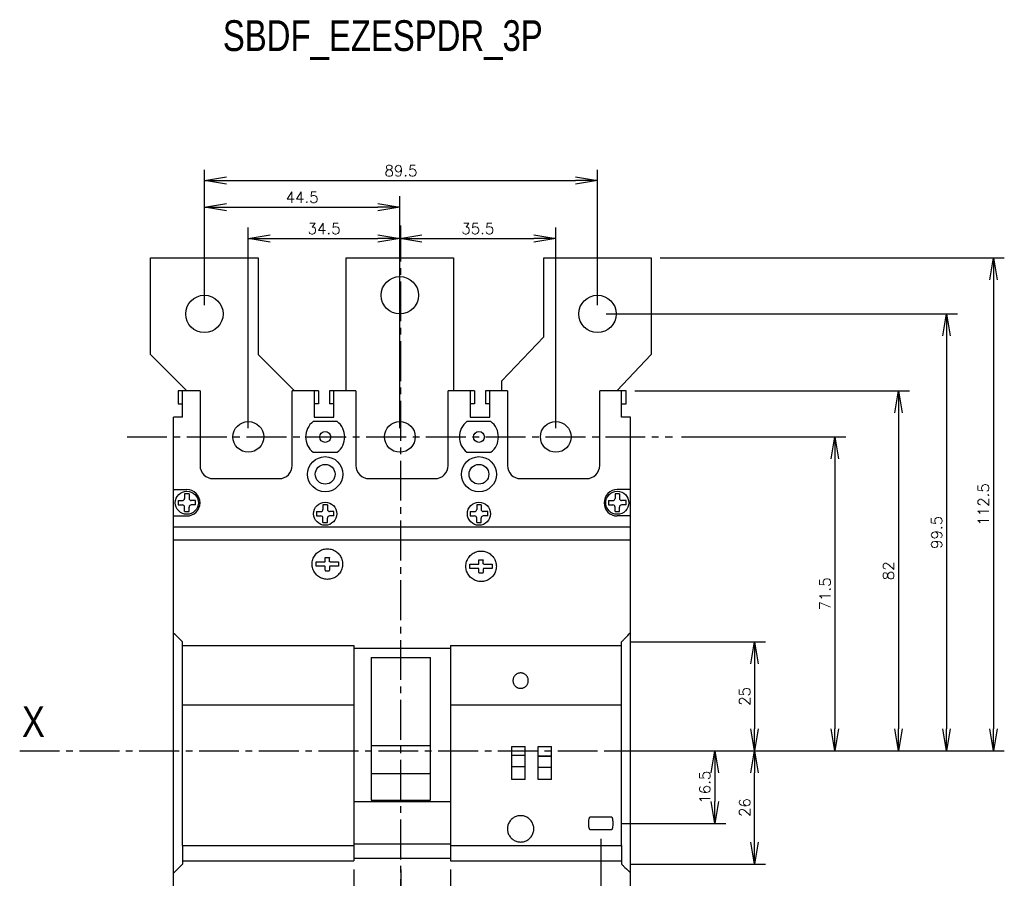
# Model space of a CAD drawing. Extents: x -741 to 1164, y -3289 to 616.
# Tile 14 of 65: x -546 to -322, y -2641 to -2446. Entities that reach past the tile are written whole.
import ezdxf

# ---------------------------------------------------------------- set-up
doc = ezdxf.new("R2010")
doc.units = 0
doc.header["$LTSCALE"] = 1.21
doc.header["$MEASUREMENT"] = 0
doc.linetypes.add('AXES2', pattern=[1.125, 0.75, -0.125, 0.125, -0.125])
doc.layers.get('0').update_dxf_attribs({"linetype": 'CONTINUOUS'})
doc.layers.get('Defpoints').update_dxf_attribs({"linetype": 'CONTINUOUS'})
doc.layers.add('AXE', color=80, linetype='AXES2')
doc.layers.add('COTATION1', color=50, linetype='CONTINUOUS')
doc.styles.add('ROMANS', font='romans.shx')
doc.styles.get("Standard").update_dxf_attribs({"font": 'txt', "width": 0.8})
doc.dimstyles.new('SC_DEFAUT', dxfattribs={"dimscale": 0, "dimtxt": 2.5, "dimasz": 5, "dimexe": 2.5, "dimexo": 2, "dimgap": 1, "dimtad": 1, "dimdec": 4, "dimzin": 12, "dimdsep": 46, "dimtxsty": 'ROMANS', "dimblk1": 'OPEN', "dimblk2": 'OPEN', "dimsah": 1, "dimcen": 0, "dimadec": 0, "dimazin": 0, "dimtfac": 1, "dimtdec": 4, "dimtofl": 0, "dimtmove": 0, "dimatfit": 3, "dimldrblk": 'OPEN', "dimfxl": 0, "dimtolj": 1, "dimtzin": 12, "dimarcsym": 0})

# ---------------------------------------------------------------- blocks, each defined once
blk = doc.blocks.new('_OPEN')
at = {"color": 0, "linetype": 'ByBlock'}
for p, q in [((-1, 0.167), (0, 0)), ((0, 0), (-1, -0.167)), ((0, 0), (-1, 0))]:
    blk.add_line(p, q, dxfattribs=at)
blk = doc.blocks.new('*D63')
at = {"layer": 'COTATION1', "color": 0, "lineweight": -2}
for p, q in [((-395.63, -2540.61), (-358.17, -2540.61)), ((-360.67, -2545.61), (-360.67, -2607.11)), ((-399.99, -2612.11), (-358.17, -2612.11))]:
    blk.add_line(p, q, dxfattribs=at)
at = {"layer": 'Defpoints', "color": 0}
for p in [(-397.63, -2540.61), (-401.99, -2612.11), (-360.67, -2612.11)]:
    blk.add_point(p, dxfattribs=at)
at = {"layer": 'COTATION1', "color": 0, "lineweight": -2, "xscale": 5, "yscale": 5, "zscale": 5}
for p, rotation in [((-360.67, -2540.61), 90), ((-360.67, -2612.11), 270)]:
    blk.add_blockref('_OPEN', p, dxfattribs=dict(at, rotation=rotation))
at = {"layer": 'COTATION1', "color": 0, "insert": (-362.92, -2576.36), "char_height": 2.5, "attachment_point": 5, "rotation": 90, "style": 'ROMANS'}
blk.add_mtext('\\A1;71.5', dxfattribs=at)
blk = doc.blocks.new('*D62')
at = {"layer": 'COTATION1', "color": 0, "lineweight": -2}
for p, q in [((-406.24, -2530.11), (-343.73, -2530.11)), ((-346.23, -2535.11), (-346.23, -2607.11)), ((-407.24, -2612.11), (-343.73, -2612.11))]:
    blk.add_line(p, q, dxfattribs=at)
at = {"layer": 'Defpoints', "color": 0}
for p in [(-408.24, -2530.11), (-409.24, -2612.11), (-346.23, -2612.11)]:
    blk.add_point(p, dxfattribs=at)
at = {"layer": 'COTATION1', "color": 0, "lineweight": -2, "xscale": 5, "yscale": 5, "zscale": 5}
for p, rotation in [((-346.23, -2530.11), 90), ((-346.23, -2612.11), 270)]:
    blk.add_blockref('_OPEN', p, dxfattribs=dict(at, rotation=rotation))
at = {"layer": 'COTATION1', "color": 0, "insert": (-348.48, -2571.11), "char_height": 2.5, "attachment_point": 5, "rotation": 90, "style": 'ROMANS'}
blk.add_mtext('\\A1;82', dxfattribs=at)
blk = doc.blocks.new('*D64')
at = {"layer": 'COTATION1', "color": 0, "lineweight": -2}
for p, q in [((-392.37, -2612.11), (-385.55, -2612.11)), ((-388.05, -2617.11), (-388.05, -2623.6)), ((-409.24, -2628.6), (-385.55, -2628.6))]:
    blk.add_line(p, q, dxfattribs=at)
at = {"layer": 'Defpoints', "color": 0}
for p in [(-394.37, -2612.11), (-411.24, -2628.6), (-388.05, -2628.6)]:
    blk.add_point(p, dxfattribs=at)
at = {"layer": 'COTATION1', "color": 0, "lineweight": -2, "xscale": 5, "yscale": 5, "zscale": 5}
for p, rotation in [((-388.05, -2612.11), 90), ((-388.05, -2628.6), 270)]:
    blk.add_blockref('_OPEN', p, dxfattribs=dict(at, rotation=rotation))
at = {"layer": 'COTATION1', "color": 0, "insert": (-390.3, -2620.36), "char_height": 2.5, "attachment_point": 5, "rotation": 90, "style": 'ROMANS'}
blk.add_mtext('\\A1;16.5', dxfattribs=at)
blk = doc.blocks.new('*D65')
at = {"layer": 'COTATION1', "color": 0, "lineweight": -2}
for p, q in [((-413.99, -2632.1), (-413.99, -2736.45)), ((-459.49, -2731.95), (-459.49, -2731.45)), ((-454.49, -2733.95), (-418.99, -2733.95))]:
    blk.add_line(p, q, dxfattribs=at)
at = {"layer": 'Defpoints', "color": 0}
for p in [(-413.99, -2630.1), (-459.49, -2733.95), (-413.99, -2733.95)]:
    blk.add_point(p, dxfattribs=at)
at = {"layer": 'COTATION1', "color": 0, "lineweight": -2, "xscale": 5, "yscale": 5, "zscale": 5, "rotation": 180}
blk.add_blockref('_OPEN', (-459.49, -2733.95), dxfattribs=at)
at = {"layer": 'COTATION1', "color": 0, "lineweight": -2, "xscale": 5, "yscale": 5, "zscale": 5}
blk.add_blockref('_OPEN', (-413.99, -2733.95), dxfattribs=at)
at = {"layer": 'COTATION1', "color": 0, "insert": (-436.74, -2731.7), "char_height": 2.5, "attachment_point": 5, "style": 'ROMANS'}
blk.add_mtext('\\A1;45.5', dxfattribs=at)
blk = doc.blocks.new('*D66')
at = {"layer": 'COTATION1', "color": 0, "lineweight": -2}
for p, q in [((-459.49, -2639.1), (-459.49, -2750.47)), ((-448.24, -2639.1), (-448.24, -2750.47)), ((-464.49, -2747.97), (-469.49, -2747.97)), ((-443.24, -2747.97), (-427.79, -2747.97))]:
    blk.add_line(p, q, dxfattribs=at)
at = {"layer": 'Defpoints', "color": 0}
for p in [(-459.49, -2637.1), (-448.24, -2637.1), (-448.24, -2747.97)]:
    blk.add_point(p, dxfattribs=at)
at = {"layer": 'COTATION1', "color": 0, "lineweight": -2, "xscale": 5, "yscale": 5, "zscale": 5}
blk.add_blockref('_OPEN', (-459.49, -2747.97), dxfattribs=at)
at = {"layer": 'COTATION1', "color": 0, "lineweight": -2, "xscale": 5, "yscale": 5, "zscale": 5, "rotation": 180}
blk.add_blockref('_OPEN', (-448.24, -2747.97), dxfattribs=at)
at = {"layer": 'COTATION1', "color": 0, "insert": (-432.42, -2745.72), "char_height": 2.5, "attachment_point": 5, "style": 'ROMANS'}
blk.add_mtext('\\A1;11.5', dxfattribs=at)
blk = doc.blocks.new('*D101')
at = {"layer": 'COTATION1', "color": 0, "lineweight": -2}
for p, q in [((-504.24, -2510.61), (-504.24, -2485.83)), ((-459.74, -2506.36), (-459.74, -2485.83)), ((-499.24, -2488.33), (-464.74, -2488.33))]:
    blk.add_line(p, q, dxfattribs=at)
at = {"layer": 'Defpoints', "color": 0}
for p in [(-459.74, -2488.33), (-459.74, -2508.36), (-504.24, -2512.61)]:
    blk.add_point(p, dxfattribs=at)
at = {"layer": 'COTATION1', "color": 0, "lineweight": -2, "xscale": 5, "yscale": 5, "zscale": 5, "rotation": 180}
blk.add_blockref('_OPEN', (-504.24, -2488.33), dxfattribs=at)
at = {"layer": 'COTATION1', "color": 0, "lineweight": -2, "xscale": 5, "yscale": 5, "zscale": 5}
blk.add_blockref('_OPEN', (-459.74, -2488.33), dxfattribs=at)
at = {"layer": 'COTATION1', "color": 0, "insert": (-481.99, -2486.08), "char_height": 2.5, "attachment_point": 5, "style": 'ROMANS'}
blk.add_mtext('\\A1;44.5', dxfattribs=at)
blk = doc.blocks.new('*D102')
at = {"layer": 'COTATION1', "color": 0, "lineweight": -2}
for p, q in [((-504.24, -2510.61), (-504.24, -2479.78)), ((-414.74, -2510.61), (-414.74, -2479.78)), ((-499.24, -2482.28), (-419.74, -2482.28))]:
    blk.add_line(p, q, dxfattribs=at)
at = {"layer": 'Defpoints', "color": 0}
for p in [(-414.74, -2482.28), (-504.24, -2512.61), (-414.74, -2512.61)]:
    blk.add_point(p, dxfattribs=at)
at = {"layer": 'COTATION1', "color": 0, "lineweight": -2, "xscale": 5, "yscale": 5, "zscale": 5, "rotation": 180}
blk.add_blockref('_OPEN', (-504.24, -2482.28), dxfattribs=at)
at = {"layer": 'COTATION1', "color": 0, "lineweight": -2, "xscale": 5, "yscale": 5, "zscale": 5}
blk.add_blockref('_OPEN', (-414.74, -2482.28), dxfattribs=at)
at = {"layer": 'COTATION1', "color": 0, "insert": (-459.49, -2480.03), "char_height": 2.5, "attachment_point": 5, "style": 'ROMANS'}
blk.add_mtext('\\A1;89.5', dxfattribs=at)
blk = doc.blocks.new('*D107')
at = {"layer": 'COTATION1', "color": 0, "lineweight": -2}
for p, q in [((-400.49, -2499.86), (-322.11, -2499.86)), ((-324.61, -2504.86), (-324.61, -2607.11)), ((-399.99, -2612.11), (-322.11, -2612.11))]:
    blk.add_line(p, q, dxfattribs=at)
at = {"layer": 'Defpoints', "color": 0}
for p in [(-402.49, -2499.86), (-401.99, -2612.11), (-324.61, -2612.11)]:
    blk.add_point(p, dxfattribs=at)
at = {"layer": 'COTATION1', "color": 0, "lineweight": -2, "xscale": 5, "yscale": 5, "zscale": 5}
for p, rotation in [((-324.61, -2499.86), 90), ((-324.61, -2612.11), 270)]:
    blk.add_blockref('_OPEN', p, dxfattribs=dict(at, rotation=rotation))
at = {"layer": 'COTATION1', "color": 0, "insert": (-326.86, -2555.99), "char_height": 2.5, "attachment_point": 5, "rotation": 90, "style": 'ROMANS'}
blk.add_mtext('\\A1;112.5', dxfattribs=at)
blk = doc.blocks.new('*D108')
at = {"layer": 'COTATION1', "color": 0, "lineweight": -2}
for p, q in [((-412.74, -2512.61), (-332.77, -2512.61)), ((-335.27, -2517.61), (-335.27, -2607.11)), ((-412.24, -2612.11), (-332.77, -2612.11))]:
    blk.add_line(p, q, dxfattribs=at)
at = {"layer": 'Defpoints', "color": 0}
for p in [(-414.74, -2512.61), (-414.24, -2612.11), (-335.27, -2612.11)]:
    blk.add_point(p, dxfattribs=at)
at = {"layer": 'COTATION1', "color": 0, "lineweight": -2, "xscale": 5, "yscale": 5, "zscale": 5}
for p, rotation in [((-335.27, -2512.61), 90), ((-335.27, -2612.11), 270)]:
    blk.add_blockref('_OPEN', p, dxfattribs=dict(at, rotation=rotation))
at = {"layer": 'COTATION1', "color": 0, "insert": (-337.52, -2562.36), "char_height": 2.5, "attachment_point": 5, "rotation": 90, "style": 'ROMANS'}
blk.add_mtext('\\A1;99.5', dxfattribs=at)
blk = doc.blocks.new('*D109')
at = {"layer": 'COTATION1', "color": 0, "lineweight": -2}
for p, q in [((-407.24, -2587.28), (-376.46, -2587.28)), ((-378.96, -2592.28), (-378.96, -2607.11)), ((-407.24, -2612.11), (-376.46, -2612.11))]:
    blk.add_line(p, q, dxfattribs=at)
at = {"layer": 'Defpoints', "color": 0}
for p in [(-409.24, -2587.28), (-409.24, -2612.11), (-378.96, -2612.11)]:
    blk.add_point(p, dxfattribs=at)
at = {"layer": 'COTATION1', "color": 0, "lineweight": -2, "xscale": 5, "yscale": 5, "zscale": 5}
for p, rotation in [((-378.96, -2587.28), 90), ((-378.96, -2612.11), 270)]:
    blk.add_blockref('_OPEN', p, dxfattribs=dict(at, rotation=rotation))
at = {"layer": 'COTATION1', "color": 0, "insert": (-381.21, -2599.7), "char_height": 2.5, "attachment_point": 5, "rotation": 90, "style": 'ROMANS'}
blk.add_mtext('\\A1;25', dxfattribs=at)
blk = doc.blocks.new('*D126')
at = {"layer": 'COTATION1', "color": 0, "lineweight": -2}
for p, q in [((-407.24, -2612.11), (-376.46, -2612.11)), ((-378.96, -2632.88), (-378.96, -2617.11)), ((-407.24, -2637.88), (-376.46, -2637.88))]:
    blk.add_line(p, q, dxfattribs=at)
at = {"layer": 'Defpoints', "color": 0}
for p in [(-409.24, -2612.11), (-378.96, -2612.11), (-409.24, -2637.88)]:
    blk.add_point(p, dxfattribs=at)
at = {"layer": 'COTATION1', "color": 0, "lineweight": -2, "xscale": 5, "yscale": 5, "zscale": 5}
for p, rotation in [((-378.96, -2612.11), 90), ((-378.96, -2637.88), 270)]:
    blk.add_blockref('_OPEN', p, dxfattribs=dict(at, rotation=rotation))
at = {"layer": 'COTATION1', "color": 0, "insert": (-381.21, -2625), "char_height": 2.5, "attachment_point": 5, "rotation": 90, "style": 'ROMANS'}
blk.add_mtext('\\A1;26', dxfattribs=at)
blk = doc.blocks.new('*D127')
at = {"layer": 'COTATION1', "color": 0, "lineweight": -2}
for p, q in [((-470.24, -2639.1), (-470.24, -2750.47)), ((-459.49, -2639.1), (-459.49, -2750.47)), ((-475.24, -2747.97), (-488.55, -2747.97)), ((-454.49, -2747.97), (-449.49, -2747.97))]:
    blk.add_line(p, q, dxfattribs=at)
at = {"layer": 'Defpoints', "color": 0}
for p in [(-470.24, -2637.1), (-459.49, -2637.1), (-459.49, -2747.97)]:
    blk.add_point(p, dxfattribs=at)
at = {"layer": 'COTATION1', "color": 0, "lineweight": -2, "xscale": 5, "yscale": 5, "zscale": 5}
blk.add_blockref('_OPEN', (-470.24, -2747.97), dxfattribs=at)
at = {"layer": 'COTATION1', "color": 0, "lineweight": -2, "xscale": 5, "yscale": 5, "zscale": 5, "rotation": 180}
blk.add_blockref('_OPEN', (-459.49, -2747.97), dxfattribs=at)
at = {"layer": 'COTATION1', "color": 0, "insert": (-486.06, -2745.72), "char_height": 2.5, "attachment_point": 5, "style": 'ROMANS'}
blk.add_mtext('\\A1;11', dxfattribs=at)
blk = doc.blocks.new('*D162')
at = {"layer": 'COTATION1', "color": 0, "lineweight": -2}
for p, q in [((-494.24, -2538.61), (-494.24, -2492.94)), ((-459.74, -2538.61), (-459.74, -2492.94)), ((-489.24, -2495.44), (-464.74, -2495.44))]:
    blk.add_line(p, q, dxfattribs=at)
at = {"layer": 'Defpoints', "color": 0}
for p in [(-459.74, -2495.44), (-494.24, -2540.61), (-459.74, -2540.61)]:
    blk.add_point(p, dxfattribs=at)
at = {"layer": 'COTATION1', "color": 0, "lineweight": -2, "xscale": 5, "yscale": 5, "zscale": 5, "rotation": 180}
blk.add_blockref('_OPEN', (-494.24, -2495.44), dxfattribs=at)
at = {"layer": 'COTATION1', "color": 0, "lineweight": -2, "xscale": 5, "yscale": 5, "zscale": 5}
blk.add_blockref('_OPEN', (-459.74, -2495.44), dxfattribs=at)
at = {"layer": 'COTATION1', "color": 0, "insert": (-476.99, -2493.19), "char_height": 2.5, "attachment_point": 5, "style": 'ROMANS'}
blk.add_mtext('\\A1;34.5', dxfattribs=at)
blk = doc.blocks.new('*D163')
at = {"layer": 'COTATION1', "color": 0, "lineweight": -2}
for p, q in [((-459.74, -2538.61), (-459.74, -2492.94)), ((-424.24, -2538.61), (-424.24, -2492.94)), ((-454.74, -2495.44), (-429.24, -2495.44))]:
    blk.add_line(p, q, dxfattribs=at)
at = {"layer": 'Defpoints', "color": 0}
for p in [(-424.24, -2495.44), (-459.74, -2540.61), (-424.24, -2540.61)]:
    blk.add_point(p, dxfattribs=at)
at = {"layer": 'COTATION1', "color": 0, "lineweight": -2, "xscale": 5, "yscale": 5, "zscale": 5, "rotation": 180}
blk.add_blockref('_OPEN', (-459.74, -2495.44), dxfattribs=at)
at = {"layer": 'COTATION1', "color": 0, "lineweight": -2, "xscale": 5, "yscale": 5, "zscale": 5}
blk.add_blockref('_OPEN', (-424.24, -2495.44), dxfattribs=at)
at = {"layer": 'COTATION1', "color": 0, "insert": (-441.99, -2493.19), "char_height": 2.5, "attachment_point": 5, "style": 'ROMANS'}
blk.add_mtext('\\A1;35.5', dxfattribs=at)

msp = doc.modelspace()

# ---------------------------------------------------------------- linework, layer by layer
for p, q in [((-516.48904, -2521.86499), (-516.48904, -2499.86499)), ((-516.48904, -2499.86499), (-491.98904, -2499.86499)), ((-491.98904, -2499.86499), (-491.98904, -2521.86499)), ((-471.98904, -2530.11499), (-471.98904, -2499.86499)), ((-471.98904, -2499.86499), (-447.48904, -2499.86499)), ((-447.48904, -2499.86499), (-447.48904, -2530.11499)), ((-426.98904, -2517.86499), (-426.98904, -2499.86499)), ((-426.98904, -2499.86499), (-402.48904, -2499.86499)), ((-402.48904, -2499.86499), (-402.48904, -2521.86499)), ((-436.48904, -2527.86499), (-426.98904, -2517.86499)), ((-508.23904, -2530.11499), (-516.48904, -2521.86499)), ((-491.98904, -2521.86499), (-483.73904, -2530.11499)), ((-402.48904, -2521.86499), (-410.32654, -2530.11499)), ((-436.48904, -2530.11499), (-436.48904, -2527.86499)), ((-510.23904, -2530.11499), (-510.23904, -2533.11499)), ((-510.23904, -2530.11499), (-510.23904, -2533.11499)), ((-505.23904, -2530.11499), (-510.23904, -2530.11499)), ((-509.23904, -2536.11499), (-509.23904, -2530.11499)), ((-505.23904, -2530.11499), (-505.23904, -2547.11499)), ((-505.23904, -2530.11499), (-505.23904, -2547.11499)), ((-484.23904, -2547.11499), (-484.23904, -2530.11499)), ((-484.23904, -2547.11499), (-484.23904, -2530.11499)), ((-478.23904, -2530.11499), (-484.23904, -2530.11499)), ((-479.23904, -2530.11499), (-479.23904, -2536.11499)), ((-478.23904, -2530.11499), (-478.23904, -2533.11499)), ((-478.23904, -2530.11499), (-478.23904, -2533.11499)), ((-469.73904, -2530.11499), (-475.73904, -2530.11499)), ((-475.73904, -2530.11499), (-475.73904, -2533.11499)), ((-475.73904, -2530.11499), (-475.73904, -2533.11499)), ((-474.73904, -2536.11499), (-474.73904, -2530.11499)), ((-469.73904, -2530.11499), (-469.73904, -2547.11499)), ((-469.73904, -2530.11499), (-469.73904, -2547.11499)), ((-448.73904, -2547.11499), (-448.73904, -2530.11499)), ((-448.73904, -2547.11499), (-448.73904, -2530.11499)), ((-442.73904, -2530.11499), (-448.73904, -2530.11499)), ((-443.73904, -2530.11499), (-443.73904, -2536.11499)), ((-442.73904, -2530.11499), (-442.73904, -2533.11499)), ((-442.73904, -2530.11499), (-442.73904, -2533.11499)), ((-440.23904, -2530.11499), (-440.23904, -2533.11499)), ((-440.23904, -2530.11499), (-440.23904, -2533.11499)), ((-435.23904, -2530.11499), (-440.23904, -2530.11499)), ((-439.23904, -2536.11499), (-439.23904, -2530.11499)), ((-435.23904, -2530.11499), (-435.23904, -2547.11499)), ((-435.23904, -2530.11499), (-435.23904, -2547.11499)), ((-414.23904, -2547.11499), (-414.23904, -2530.11499)), ((-414.23904, -2547.11499), (-414.23904, -2530.11499)), ((-408.23904, -2530.11499), (-414.23904, -2530.11499)), ((-409.23904, -2536.11499), (-409.23904, -2530.11499)), ((-408.23904, -2533.11499), (-408.23904, -2530.11499)), ((-408.23904, -2533.11499), (-408.23904, -2530.11499)), ((-510.23904, -2533.11499), (-509.23904, -2533.11499)), ((-510.23904, -2533.11499), (-509.23904, -2533.11499)), ((-509.23904, -2536.11499), (-509.23904, -2533.11499)), ((-479.23904, -2533.11499), (-479.23904, -2536.11499)), ((-478.23904, -2533.11499), (-479.23904, -2533.11499)), ((-478.23904, -2533.11499), (-479.23904, -2533.11499)), ((-474.73904, -2533.11499), (-475.73904, -2533.11499)), ((-474.73904, -2533.11499), (-475.73904, -2533.11499)), ((-474.73904, -2536.11499), (-474.73904, -2533.11499)), ((-443.73904, -2533.11499), (-443.73904, -2536.11499)), ((-442.73904, -2533.11499), (-443.73904, -2533.11499)), ((-442.73904, -2533.11499), (-443.73904, -2533.11499)), ((-439.23904, -2533.11499), (-440.23904, -2533.11499)), ((-439.23904, -2533.11499), (-440.23904, -2533.11499)), ((-439.23904, -2536.11499), (-439.23904, -2533.11499)), ((-409.23904, -2536.11499), (-409.23904, -2533.11499)), ((-409.23904, -2533.11499), (-408.23904, -2533.11499)), ((-409.23904, -2533.11499), (-408.23904, -2533.11499)), ((-511.23904, -2561.06438), (-511.23904, -2536.11499)), ((-509.23904, -2536.11499), (-511.23904, -2536.11499)), ((-509.23904, -2536.11499), (-511.23904, -2536.11499)), ((-473.98904, -2537.11499), (-479.48904, -2537.11499)), ((-473.98904, -2537.11499), (-479.48904, -2537.11499)), ((-479.23904, -2536.11499), (-474.73904, -2536.11499)), ((-479.23904, -2536.11499), (-474.73904, -2536.11499)), ((-438.98904, -2537.11499), (-444.48904, -2537.11499)), ((-438.98904, -2537.11499), (-444.48904, -2537.11499)), ((-443.73904, -2536.11499), (-439.23904, -2536.11499)), ((-443.73904, -2536.11499), (-439.23904, -2536.11499)), ((-407.23904, -2536.11499), (-409.23904, -2536.11499)), ((-407.23904, -2536.11499), (-409.23904, -2536.11499)), ((-407.23904, -2688.11499), (-407.23904, -2536.11499)), ((-479.48904, -2544.11499), (-473.98904, -2544.11499)), ((-479.48904, -2544.11499), (-473.98904, -2544.11499)), ((-444.48904, -2544.11499), (-438.98904, -2544.11499)), ((-444.48904, -2544.11499), (-438.98904, -2544.11499)), ((-502.23904, -2550.11499), (-487.23904, -2550.11499)), ((-502.23904, -2550.11499), (-487.23904, -2550.11499)), ((-466.73904, -2550.11499), (-451.73904, -2550.11499)), ((-466.73904, -2550.11499), (-451.73904, -2550.11499)), ((-432.23904, -2550.11499), (-417.23904, -2550.11499)), ((-432.23904, -2550.11499), (-417.23904, -2550.11499)), ((-511.19904, -2552.61499), (-508.23904, -2552.61499)), ((-407.27904, -2552.61499), (-410.23904, -2552.61499)), ((-510.23904, -2555.11499), (-509.23904, -2555.11499)), ((-510.23904, -2555.11499), (-510.23904, -2556.11499)), ((-507.73904, -2553.61499), (-508.73904, -2553.61499)), ((-508.73904, -2553.61499), (-508.73904, -2554.61499)), ((-507.73904, -2553.61499), (-507.73904, -2554.61499)), ((-506.23904, -2555.11499), (-507.23904, -2555.11499)), ((-506.23904, -2556.11499), (-506.23904, -2555.11499)), ((-412.23904, -2555.11499), (-411.23904, -2555.11499)), ((-412.23904, -2555.11499), (-412.23904, -2556.11499)), ((-410.73904, -2553.61499), (-410.73904, -2554.61499)), ((-409.73904, -2553.61499), (-410.73904, -2553.61499)), ((-409.73904, -2553.61499), (-409.73904, -2554.61499)), ((-408.23904, -2555.11499), (-409.23904, -2555.11499)), ((-408.23904, -2556.11499), (-408.23904, -2555.11499)), ((-510.23904, -2556.11499), (-509.23904, -2556.11499)), ((-508.73904, -2557.61499), (-508.73904, -2556.61499)), ((-508.73904, -2557.61499), (-507.73904, -2557.61499)), ((-507.73904, -2557.61499), (-507.73904, -2556.61499)), ((-506.23904, -2556.11499), (-507.23904, -2556.11499)), ((-478.73904, -2557.61499), (-478.73904, -2558.61499)), ((-478.73904, -2557.61499), (-477.73904, -2557.61499)), ((-477.23904, -2556.11499), (-477.23904, -2557.11499)), ((-476.23904, -2556.11499), (-477.23904, -2556.11499)), ((-476.23904, -2556.11499), (-476.23904, -2557.11499)), ((-474.73904, -2557.61499), (-475.73904, -2557.61499)), ((-474.73904, -2558.61499), (-474.73904, -2557.61499)), ((-443.73904, -2557.61499), (-443.73904, -2558.61499)), ((-443.73904, -2557.61499), (-442.73904, -2557.61499)), ((-442.23904, -2556.11499), (-442.23904, -2557.11499)), ((-441.23904, -2556.11499), (-442.23904, -2556.11499)), ((-441.23904, -2556.11499), (-441.23904, -2557.11499)), ((-439.73904, -2557.61499), (-440.73904, -2557.61499)), ((-439.73904, -2558.61499), (-439.73904, -2557.61499)), ((-412.23904, -2556.11499), (-411.23904, -2556.11499)), ((-410.73904, -2557.61499), (-410.73904, -2556.61499)), ((-410.73904, -2557.61499), (-409.73904, -2557.61499)), ((-409.73904, -2557.61499), (-409.73904, -2556.61499)), ((-408.23904, -2556.11499), (-409.23904, -2556.11499)), ((-511.19904, -2558.61499), (-508.23904, -2558.61499)), ((-478.73904, -2558.61499), (-477.73904, -2558.61499)), ((-477.23904, -2560.11499), (-477.23904, -2559.11499)), ((-477.23904, -2560.11499), (-476.23904, -2560.11499)), ((-476.23904, -2560.11499), (-476.23904, -2559.11499)), ((-474.73904, -2558.61499), (-475.73904, -2558.61499)), ((-443.73904, -2558.61499), (-442.73904, -2558.61499)), ((-442.23904, -2560.11499), (-442.23904, -2559.11499)), ((-442.23904, -2560.11499), (-441.23904, -2560.11499)), ((-441.23904, -2560.11499), (-441.23904, -2559.11499)), ((-439.73904, -2558.61499), (-440.73904, -2558.61499)), ((-407.27904, -2558.61499), (-410.23904, -2558.61499)), ((-511.23904, -2688.11499), (-511.23904, -2561.06853)), ((-511.23904, -2561.06853), (-407.23904, -2561.06853)), ((-511.23904, -2564.08095), (-407.23904, -2564.08095)), ((-478.77874, -2569.07842), (-476.83904, -2569.07842)), ((-478.77874, -2570.07841), (-478.77874, -2569.07842)), ((-476.73904, -2568.97842), (-476.73904, -2568.17842)), ((-476.63904, -2568.07843), (-475.83904, -2568.07843)), ((-475.73904, -2568.97842), (-475.73904, -2568.17842)), ((-475.63904, -2569.07842), (-473.69934, -2569.07842)), ((-473.69934, -2569.07842), (-473.69934, -2570.07841)), ((-441.74171, -2569.48233), (-441.74171, -2568.68233)), ((-441.64171, -2568.58233), (-440.84171, -2568.58233)), ((-440.74171, -2569.48233), (-440.74171, -2568.68233)), ((-476.83904, -2570.07841), (-478.77874, -2570.07841)), ((-476.73904, -2570.9784), (-476.73904, -2570.1458)), ((-476.63904, -2571.07259), (-475.83904, -2571.07259)), ((-475.73889, -2570.17311), (-475.73904, -2570.9784)), ((-473.69934, -2570.07841), (-475.63904, -2570.07841)), ((-443.78141, -2570.58232), (-443.78141, -2569.58233)), ((-443.78141, -2569.58233), (-441.84171, -2569.58233)), ((-441.84171, -2570.58232), (-443.78141, -2570.58232)), ((-441.74171, -2571.48231), (-441.74171, -2570.64971)), ((-440.74157, -2570.67702), (-440.74171, -2571.48231)), ((-440.64171, -2569.58233), (-438.70201, -2569.58233)), ((-438.70201, -2570.58232), (-440.64171, -2570.58232)), ((-438.70201, -2569.58233), (-438.70201, -2570.58232)), ((-441.64171, -2571.5765), (-440.84171, -2571.5765)), ((-509.23904, -2633.60109), (-509.23904, -2587.2849)), ((-509.23904, -2588.10148), (-470.23904, -2588.10148)), ((-470.23904, -2588.10148), (-470.23904, -2637.10106)), ((-470.23904, -2588.71392), (-448.23904, -2588.71392)), ((-448.23904, -2588.10148), (-448.23904, -2637.10106)), ((-448.23904, -2588.10148), (-409.23904, -2588.10148)), ((-409.23904, -2633.60109), (-409.23904, -2587.2849)), ((-466.23904, -2590.82274), (-466.23904, -2623.32769)), ((-466.23904, -2590.82274), (-452.73904, -2590.82274)), ((-452.73904, -2623.32769), (-452.73904, -2590.82274)), ((-509.23904, -2601.60468), (-470.23904, -2601.60468)), ((-448.23904, -2601.60468), (-409.23904, -2601.60468)), ((-466.23904, -2610.88429), (-452.73904, -2610.88429)), ((-434.23904, -2611.10128), (-431.23904, -2611.10128)), ((-434.23904, -2613.10725), (-434.23904, -2611.10128)), ((-431.23904, -2618.60122), (-431.23904, -2611.10128)), ((-428.23904, -2611.10128), (-425.23904, -2611.10128)), ((-428.23904, -2613.27408), (-428.23904, -2611.10128)), ((-425.23904, -2618.60122), (-425.23904, -2611.10128)), ((-434.23904, -2613.10725), (-431.23904, -2613.10725)), ((-434.23904, -2618.60122), (-434.23904, -2613.11347)), ((-431.23904, -2613.12384), (-434.23904, -2613.12384)), ((-428.23904, -2613.27408), (-425.23904, -2613.27408)), ((-428.23904, -2618.60122), (-428.23904, -2613.2803)), ((-425.23904, -2613.29067), (-428.23904, -2613.29067)), ((-434.23904, -2615.62382), (-431.23904, -2615.62382)), ((-428.23904, -2615.79065), (-425.23904, -2615.79065)), ((-452.73904, -2617.32), (-466.23904, -2617.32)), ((-431.23904, -2618.60122), (-434.23904, -2618.60122)), ((-425.23904, -2618.60122), (-428.23904, -2618.60122)), ((-470.23904, -2623.62016), (-448.23904, -2623.62016)), ((-466.23904, -2623.32769), (-452.73904, -2623.32769)), ((-416.48904, -2627.10114), (-411.48904, -2627.10114)), ((-416.48904, -2630.10112), (-416.48904, -2630.0949)), ((-411.48904, -2630.10112), (-416.48904, -2630.10112)), ((-411.48904, -2630.10112), (-411.48904, -2630.0949)), ((-509.23904, -2633.60219), (-509.23904, -2637.88446)), ((-509.23904, -2633.60219), (-470.23904, -2633.60219)), ((-470.23904, -2633.22619), (-448.23904, -2633.22619)), ((-448.23904, -2633.60219), (-409.23904, -2633.60219)), ((-409.23904, -2633.60219), (-409.23904, -2637.88446)), ((-509.23904, -2637.10106), (-470.23904, -2637.10106)), ((-470.23904, -2636.51351), (-448.23904, -2636.51351)), ((-448.23904, -2637.10106), (-409.23904, -2637.10106))]:
    msp.add_line(p, q)
for centre, radius in [((-459.73904, -2508.36499), 4.25), ((-504.23904, -2512.61499), 4.25), ((-414.73904, -2512.61499), 4.25), ((-494.23904, -2540.61499), 3.5), ((-494.23904, -2540.61499), 3.5), ((-459.73904, -2540.61499), 3.5), ((-459.73904, -2540.61499), 3.5), ((-424.23904, -2540.61499), 3.5), ((-424.23904, -2540.61499), 3.5), ((-476.73904, -2540.61499), 1.25), ((-476.73904, -2540.61499), 1.25), ((-441.73904, -2540.61499), 1.25), ((-441.73904, -2540.61499), 1.25), ((-476.73904, -2549.11499), 4), ((-441.73904, -2549.11499), 4), ((-476.73904, -2549.11499), 2.25), ((-441.73904, -2549.11499), 2.25), ((-508.23904, -2555.61499), 2.625), ((-410.23904, -2555.61499), 2.625), ((-476.73904, -2558.11499), 2.625), ((-441.73904, -2558.11499), 2.625)]:
    msp.add_circle(centre, radius)
for centre, radius, start, end in [((-476.73904, -2540.61499), 4.45112, 128.1572266, 231.8427734), ((-476.73904, -2540.61499), 4.45112, 128.1572266, 231.8427734), ((-476.73904, -2540.61499), 4.45112, 308.1572266, 51.8427734), ((-476.73904, -2540.61499), 4.45112, 308.1572266, 51.8427734), ((-441.73904, -2540.61499), 4.45112, 128.1572266, 231.8427734), ((-441.73904, -2540.61499), 4.45112, 128.1572266, 231.8427734), ((-441.73904, -2540.61499), 4.45112, 308.1572266, 51.8427734), ((-441.73904, -2540.61499), 4.45112, 308.1572266, 51.8427734), ((-502.23904, -2547.11499), 3, 180, 270), ((-502.23904, -2547.11499), 3, 180, 270), ((-487.23904, -2547.11499), 3, 270, 0), ((-487.23904, -2547.11499), 3, 270, 0), ((-466.73904, -2547.11499), 3, 180, 270), ((-466.73904, -2547.11499), 3, 180, 270), ((-451.73904, -2547.11499), 3, 270, 0), ((-451.73904, -2547.11499), 3, 270, 0), ((-432.23904, -2547.11499), 3, 180, 270), ((-432.23904, -2547.11499), 3, 180, 270), ((-417.23904, -2547.11499), 3, 270, 0), ((-417.23904, -2547.11499), 3, 270, 0), ((-508.23904, -2555.61499), 3, 270, 90), ((-410.23904, -2555.61499), 3, 90, 270), ((-509.23904, -2554.61499), 0.5, 270, 0), ((-507.23904, -2554.61499), 0.5, 180, 270), ((-411.23904, -2554.61499), 0.5, 270, 0), ((-409.23904, -2554.61499), 0.5, 180, 270), ((-509.23904, -2556.61499), 0.5, 0, 90), ((-507.23904, -2556.61499), 0.5, 90, 180), ((-477.73904, -2557.11499), 0.5, 270, 0), ((-475.73904, -2557.11499), 0.5, 180, 270), ((-442.73904, -2557.11499), 0.5, 270, 0), ((-440.73904, -2557.11499), 0.5, 180, 270), ((-411.23904, -2556.61499), 0.5, 0, 90), ((-409.23904, -2556.61499), 0.5, 90, 180), ((-477.73904, -2559.11499), 0.5, 0, 90), ((-475.73904, -2559.11499), 0.5, 90, 180), ((-442.73904, -2559.11499), 0.5, 0, 90), ((-440.73904, -2559.11499), 0.5, 90, 180), ((-476.83253, -2570.17665), 0.09845, 18.2554102, 93.7863714), ((-441.83521, -2570.68056), 0.09845, 18.2554102, 93.7863714)]:
    msp.add_arc(centre, radius, start, end)
for points in [[(-476.23904, -2573.04284), (-476.78216, -2573.00009), (-477.31192, -2572.87291), (-477.81526, -2572.66443), (-478.27978, -2572.37977), (-478.69406, -2572.02594), (-479.04788, -2571.61167), (-479.33254, -2571.14715), (-479.54103, -2570.64382), (-479.66821, -2570.11407), (-479.71096, -2569.57095), (-479.66821, -2569.02782), (-479.54103, -2568.49807), (-479.33254, -2567.99474), (-479.04788, -2567.53022), (-478.69406, -2567.11595), (-478.27978, -2566.76213), (-477.81526, -2566.47747), (-477.31192, -2566.26898), (-476.88146, -2566.159)], [(-476.88146, -2566.159), (-476.23904, -2566.09905)], [(-476.23904, -2566.09905), (-475.59661, -2566.159)], [(-475.59661, -2566.159), (-475.16615, -2566.26898), (-474.66282, -2566.47747), (-474.19829, -2566.76213), (-473.78402, -2567.11595), (-473.43019, -2567.53022), (-473.14553, -2567.99474), (-472.93704, -2568.49807), (-472.80986, -2569.02782), (-472.76711, -2569.57095), (-472.80986, -2570.11407), (-472.93704, -2570.64382), (-473.14553, -2571.14715), (-473.43019, -2571.61167), (-473.78402, -2572.02594), (-474.19829, -2572.37977), (-474.66282, -2572.66443), (-475.16615, -2572.87291), (-475.69591, -2573.00009), (-476.23904, -2573.04284)], [(-441.24171, -2573.54675), (-441.78484, -2573.504), (-442.3146, -2573.37682), (-442.81793, -2573.16833), (-443.28246, -2572.88368), (-443.69673, -2572.52985), (-444.05056, -2572.11558), (-444.33522, -2571.65106), (-444.54371, -2571.14773), (-444.67089, -2570.61798), (-444.71364, -2570.07486), (-444.67089, -2569.53173), (-444.54371, -2569.00198), (-444.33522, -2568.49865), (-444.05056, -2568.03413), (-443.69673, -2567.61986), (-443.28246, -2567.26603), (-442.81793, -2566.98138), (-442.3146, -2566.77289), (-441.88414, -2566.66291)], [(-441.88414, -2566.66291), (-441.24171, -2566.60296)], [(-441.24171, -2566.60296), (-440.59929, -2566.66291)], [(-440.59929, -2566.66291), (-440.16883, -2566.77289), (-439.66549, -2566.98138), (-439.20097, -2567.26603), (-438.78669, -2567.61986), (-438.43287, -2568.03413), (-438.14821, -2568.49865), (-437.93972, -2569.00198), (-437.81254, -2569.53173), (-437.76979, -2570.07486), (-437.81254, -2570.61798), (-437.93972, -2571.14773), (-438.14821, -2571.65106), (-438.43287, -2572.11558), (-438.78669, -2572.52985), (-439.20097, -2572.88368), (-439.66549, -2573.16833), (-440.16883, -2573.37682), (-440.69858, -2573.504), (-441.24171, -2573.54675)], [(-476.83904, -2569.07842), (-476.80804, -2569.07349), (-476.78009, -2569.0592), (-476.75798, -2569.03698), (-476.74383, -2569.009), (-476.73904, -2568.97842)], [(-476.73904, -2568.17842), (-476.73887, -2568.17272)], [(-476.73887, -2568.17272), (-476.73414, -2568.14752), (-476.71994, -2568.11965), (-476.69782, -2568.09752), (-476.66994, -2568.08332), (-476.63904, -2568.07842)], [(-475.83904, -2568.07842), (-475.80813, -2568.08332), (-475.78026, -2568.09752), (-475.75813, -2568.11965), (-475.74393, -2568.14752), (-475.73904, -2568.17842)], [(-475.63904, -2569.07842), (-475.66994, -2569.07352), (-475.69782, -2569.05932), (-475.71994, -2569.03719), (-475.73414, -2569.00932), (-475.73904, -2568.97842)], [(-441.74171, -2568.68233), (-441.74155, -2568.67663)], [(-441.74155, -2568.67663), (-441.73682, -2568.65143), (-441.72261, -2568.62356), (-441.70049, -2568.60143), (-441.67261, -2568.58723), (-441.64171, -2568.58233)], [(-440.84171, -2568.58233), (-440.81081, -2568.58723), (-440.78293, -2568.60143), (-440.76081, -2568.62356), (-440.74661, -2568.65143), (-440.74171, -2568.68233)], [(-476.73904, -2570.97259), (-476.73887, -2570.97834)], [(-476.73887, -2570.97834), (-476.73571, -2570.99817), (-476.72563, -2571.02261), (-476.70972, -2571.04333), (-476.68902, -2571.05921), (-476.66463, -2571.06926), (-476.63904, -2571.07259)], [(-475.83904, -2571.07259), (-475.81346, -2571.06927), (-475.78902, -2571.05918), (-475.7683, -2571.04328), (-475.75242, -2571.02257), (-475.74237, -2570.99819), (-475.7392, -2570.97834)], [(-475.7392, -2570.97834), (-475.73904, -2570.97259)], [(-475.63904, -2570.07841), (-475.67004, -2570.08333), (-475.69798, -2570.09763), (-475.7201, -2570.11985), (-475.73424, -2570.14782), (-475.73889, -2570.17311)], [(-441.84171, -2569.58233), (-441.81071, -2569.5774), (-441.78277, -2569.56311), (-441.76065, -2569.54089), (-441.7465, -2569.51291), (-441.74171, -2569.48233)], [(-440.64171, -2569.58233), (-440.67261, -2569.57743), (-440.70049, -2569.56323), (-440.72261, -2569.5411), (-440.73682, -2569.51323), (-440.74171, -2569.48233)], [(-440.64171, -2570.58232), (-440.67271, -2570.58724), (-440.70066, -2570.60154), (-440.72277, -2570.62376), (-440.73692, -2570.65173), (-440.74157, -2570.67702)], [(-441.74171, -2571.4765), (-441.74155, -2571.48225)], [(-441.74155, -2571.48225), (-441.73839, -2571.50208), (-441.7283, -2571.52652), (-441.7124, -2571.54724), (-441.69169, -2571.56312), (-441.66731, -2571.57317), (-441.64171, -2571.5765)], [(-440.84171, -2571.5765), (-440.81614, -2571.57318), (-440.79169, -2571.56309), (-440.77097, -2571.54719), (-440.7551, -2571.52648), (-440.74504, -2571.5021), (-440.74188, -2571.48225)], [(-440.74188, -2571.48225), (-440.74171, -2571.4765)], [(-509.37422, -2587.12783), (-509.55351, -2586.94761), (-509.76841, -2586.73207), (-510.00169, -2586.49841), (-511.23904, -2585.35258)], [(-409.10385, -2587.12783), (-408.92457, -2586.94761), (-408.70967, -2586.73207), (-408.47638, -2586.49841), (-407.23904, -2585.12759)], [(-509.25846, -2587.24486), (-509.37422, -2587.12783)], [(-509.25846, -2587.24486), (-509.24769, -2587.2581), (-509.2412, -2587.27147), (-509.23904, -2587.2849)], [(-409.21962, -2587.24486), (-409.23039, -2587.2581), (-409.23687, -2587.27147), (-409.23904, -2587.2849)], [(-409.21962, -2587.24486), (-409.10385, -2587.12783)], [(-432.23904, -2594.3535), (-432.48809, -2594.37131), (-432.73207, -2594.42439), (-432.96601, -2594.51164), (-433.18516, -2594.6313), (-433.38504, -2594.78093), (-433.5616, -2594.95749), (-433.71123, -2595.15737), (-433.83089, -2595.37651), (-433.91815, -2595.61046), (-433.97122, -2595.85443), (-433.98904, -2596.10348)], [(-430.48904, -2596.10348), (-430.50685, -2595.85443), (-430.55992, -2595.61046), (-430.64718, -2595.37651), (-430.76684, -2595.15737), (-430.91647, -2594.95749), (-431.09303, -2594.78093), (-431.29292, -2594.6313), (-431.51206, -2594.51164), (-431.746, -2594.42439), (-431.98999, -2594.37131), (-432.23904, -2594.3535)], [(-433.98904, -2596.10348), (-433.97122, -2596.35253), (-433.91815, -2596.59651), (-433.83089, -2596.83045), (-433.71123, -2597.0496), (-433.5616, -2597.24948), (-433.38504, -2597.42603), (-433.18516, -2597.57566), (-432.96601, -2597.69533), (-432.73207, -2597.78258), (-432.48809, -2597.83566), (-432.23904, -2597.85347)], [(-432.23904, -2597.85347), (-431.98999, -2597.83566), (-431.746, -2597.78258), (-431.51206, -2597.69533), (-431.29292, -2597.57566), (-431.09303, -2597.42603), (-430.91647, -2597.24948), (-430.76684, -2597.0496), (-430.64718, -2596.83045), (-430.55992, -2596.59651), (-430.50685, -2596.35253), (-430.48904, -2596.10348)], [(-432.23904, -2626.85115), (-432.66598, -2626.88168), (-433.08423, -2626.97267), (-433.48528, -2627.12225), (-433.86096, -2627.32738), (-434.20362, -2627.58389), (-434.50629, -2627.88655), (-434.7628, -2628.22921), (-434.96793, -2628.60489), (-435.11752, -2629.00593), (-435.2085, -2629.42418), (-435.23904, -2629.85112)], [(-429.23904, -2629.85112), (-429.26957, -2629.42418), (-429.36056, -2629.00593), (-429.51014, -2628.60489), (-429.71528, -2628.22921), (-429.97179, -2627.88655), (-430.27445, -2627.58389), (-430.61711, -2627.32738), (-430.99279, -2627.12225), (-431.39384, -2626.97267), (-431.81209, -2626.88168), (-432.23904, -2626.85115)], [(-416.73906, -2628.60113), (-416.71103, -2628.09295), (-416.48904, -2627.10114)], [(-411.48904, -2627.10114), (-411.26704, -2628.09295), (-411.23901, -2628.60113)], [(-416.48904, -2630.10112), (-416.71103, -2629.10931), (-416.73906, -2628.60113)], [(-411.23901, -2628.60113), (-411.26704, -2629.10931), (-411.48904, -2630.10112)], [(-435.23904, -2629.85112), (-435.2085, -2630.27806), (-435.11752, -2630.69631), (-434.96793, -2631.09735), (-434.7628, -2631.47303), (-434.50629, -2631.81568), (-434.20362, -2632.11835), (-433.86096, -2632.37486), (-433.48528, -2632.57999), (-433.08423, -2632.72957), (-432.66598, -2632.82056), (-432.23904, -2632.85109)], [(-432.23904, -2632.85109), (-431.81209, -2632.82056), (-431.39384, -2632.72957), (-430.99279, -2632.57999), (-430.61711, -2632.37486), (-430.27445, -2632.11835), (-429.97179, -2631.81568), (-429.71528, -2631.47303), (-429.51014, -2631.09735), (-429.36056, -2630.69631), (-429.26957, -2630.27806), (-429.23904, -2629.85112)], [(-509.37422, -2638.03736), (-509.55351, -2638.21571), (-509.76841, -2638.42997), (-510.00169, -2638.66289), (-511.23904, -2639.90096)], [(-509.25846, -2637.92287), (-509.37422, -2638.03736)], [(-509.25846, -2637.92287), (-509.24769, -2637.91016), (-509.2412, -2637.89734), (-509.23904, -2637.88446)], [(-409.21962, -2637.92287), (-409.23039, -2637.91016), (-409.23687, -2637.89734), (-409.23904, -2637.88446)], [(-409.21962, -2637.92287), (-409.10385, -2638.03736)], [(-409.10385, -2638.03736), (-408.92457, -2638.21571), (-408.70967, -2638.42997), (-408.47638, -2638.66289), (-407.23904, -2639.89314)]]:
    msp.add_spline(points, degree=3)
at = {"layer": 'AXE', "ltscale": 10}
for p, q in [((-459.48904, -2745.69332), (-459.48904, -2492.46742)), ((-521.84824, -2540.61499), (-397.62983, -2540.61499)), ((-546.2955, -2612.11499), (-394.36594, -2612.11499))]:
    msp.add_line(p, q, dxfattribs=at)

# ---------------------------------------------------------------- texts
at = {"insert": (-500.03727, -2445.75704), "char_height": 7, "width": 122.1555, "attachment_point": 1}
msp.add_mtext('SBDF_EZESPDR_3P', dxfattribs=at)
at = {"layer": 'AXE', "ltscale": 10, "insert": (-545.77464, -2601.94528), "char_height": 7, "width": 3.0661, "attachment_point": 1}
msp.add_mtext('{\\fArial|b0|i0|c0|p34;X}', dxfattribs=at)

# ---------------------------------------------------------------- dimensions: what is measured, and where the dimension line sits
at = {"layer": 'COTATION1'}
for base, p1, p2, override, picture, middle in [((-414.73904, -2482.28123), (-504.23904, -2512.61499), (-414.73904, -2512.61499), {"dimscale": 1, "dimdec": 1}, '*D102', (-459.48904, -2480.03123)), ((-459.73904, -2488.32986), (-504.23904, -2512.61499), (-459.73904, -2508.36499), {"dimscale": 1, "dimdec": 1}, '*D101', (-481.98904, -2486.07986)), ((-459.73904, -2495.43853), (-494.23904, -2540.61499), (-459.73904, -2540.61499), {"dimscale": 1}, '*D162', (-476.98904, -2493.18853)), ((-424.23904, -2495.43853), (-459.73904, -2540.61499), (-424.23904, -2540.61499), {"dimscale": 1}, '*D163', (-441.98904, -2493.18853)), ((-413.98904, -2733.94959), (-459.48904, -2733.94959), (-413.98904, -2630.10112), {"dimscale": 1, "dimdec": 1}, '*D65', (-436.73904, -2731.69959))]:
    dim = msp.add_linear_dim(base=base, p1=p1, p2=p2, dimstyle='SC_DEFAUT', override=override, dxfattribs=at)
    dim.commit()
    dim.dimension.update_dxf_attribs({"geometry": picture, "text_midpoint": middle})
dim = msp.add_linear_dim(base=(-324.61215, -2612.11499), p1=(-402.48904, -2499.86499), p2=(-401.98904, -2612.11499), angle=90, text='112.5', dimstyle='SC_DEFAUT', override={"dimscale": 1, "dimdec": 1}, dxfattribs=at)
dim.commit()
dim.dimension.update_dxf_attribs({"geometry": '*D107', "text_midpoint": (-326.86215, -2555.98999)})
for base, p1, p2, override, picture, middle in [((-335.27076, -2612.11499), (-414.73904, -2512.61499), (-414.23904, -2612.11499), {"dimscale": 1, "dimdec": 1}, '*D108', (-337.52076, -2562.36499)), ((-346.22544, -2612.11499), (-408.23904, -2530.11499), (-409.23904, -2612.11499), {"dimscale": 1, "dimdec": 1}, '*D62', (-348.47544, -2571.11499)), ((-360.67252, -2612.11499), (-397.62983, -2540.61499), (-401.98904, -2612.11499), {"dimscale": 1, "dimdec": 1}, '*D63', (-362.92252, -2576.36499)), ((-378.96055, -2612.11499), (-409.23904, -2587.2849), (-409.23904, -2612.11499), {"dimscale": 1, "dimdec": 0}, '*D109', (-381.21055, -2599.69994)), ((-388.05068, -2628.60113), (-394.36594, -2612.11499), (-411.23901, -2628.60113), {"dimscale": 1, "dimdec": 1}, '*D64', (-390.30068, -2620.35806)), ((-378.96055, -2612.11499), (-409.23904, -2637.88446), (-409.23904, -2612.11499), {"dimscale": 1, "dimdec": 0}, '*D126', (-381.21055, -2624.99972))]:
    dim = msp.add_linear_dim(base=base, p1=p1, p2=p2, angle=90, dimstyle='SC_DEFAUT', override=override, dxfattribs=at)
    dim.commit()
    dim.dimension.update_dxf_attribs({"geometry": picture, "text_midpoint": middle})
dim = msp.add_linear_dim(base=(-459.48904, -2747.97336), p1=(-470.23904, -2637.10106), p2=(-459.48904, -2637.10106), dimstyle='SC_DEFAUT', override={"dimscale": 1, "dimdec": 0}, dxfattribs=at)
dim.commit()
dim.dimension.update_dxf_attribs({"geometry": '*D127', "text_midpoint": (-486.06047, -2747.97336), "dimtype": 160})
dim = msp.add_linear_dim(base=(-448.23904, -2747.97336), p1=(-459.48904, -2637.10106), p2=(-448.23904, -2637.10106), text='11.5', dimstyle='SC_DEFAUT', override={"dimscale": 1, "dimdec": 2}, dxfattribs=at)
dim.commit()
dim.dimension.update_dxf_attribs({"geometry": '*D66', "text_midpoint": (-432.41761, -2747.97336), "dimtype": 160})

doc.saveas('drawing.dxf')
